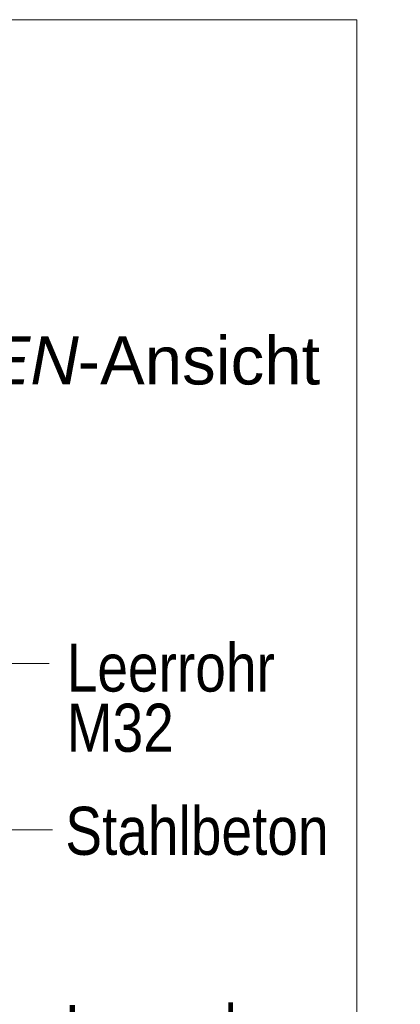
# Model space of a CAD drawing. Extents: x -500 to 300, y 62 to 1162.
# Tile 252 of 256: x 177 to 188, y 1001 to 1029. Entities that reach past the tile are written whole.
import ezdxf
from ezdxf.lldxf.tags import DXFTag

# ---------------------------------------------------------------- set-up
doc = ezdxf.new("R2010")
doc.units = 0
doc.layers.get('0').update_dxf_attribs({"lineweight": 13})
doc.layers.add('E_Detail_Beschriftung', color=7, linetype='Continuous', lineweight=13, true_color=0x009900)
doc.layers.add('E_Detail_Linie_Text_Bem', color=7, linetype='Continuous', lineweight=13)
doc.styles.get("Standard").update_dxf_attribs({"font": 'ARIALN.TTF'})
tags = doc.linetypes.add('fein_strichliert-A06G93S58I', pattern=[4, 1, -2, 1]).pattern_tags.tags
tags[8:9] = [DXFTag(74, 4), DXFTag(75, 0), DXFTag(340, '0'), DXFTag(46, 0.0), DXFTag(50, 0.0), DXFTag(44, 0.0), DXFTag(45, 0.0)]
tags[6:7] = [DXFTag(74, 4), DXFTag(75, 0), DXFTag(340, '0'), DXFTag(46, 0.0), DXFTag(50, 0.0), DXFTag(44, 0.0), DXFTag(45, 0.0)]
tags[4:5] = [DXFTag(74, 4), DXFTag(75, 0), DXFTag(340, '0'), DXFTag(46, 0.0), DXFTag(50, 0.0), DXFTag(44, 0.0), DXFTag(45, 0.0)]

# ---------------------------------------------------------------- blocks, each defined once
blk = doc.blocks.new('Referenz-A06G93SG8I')
at = {"layer": 'E_Detail_Linie_Text_Bem', "linetype": 'fein_strichliert-A06G93S58I', "ltscale": 0.65}
for p, q in [((186.453, 1029.175), (123.683, 1029.175)), ((186.453, 967.858), (186.453, 1029.175))]:
    blk.add_line(p, q, dxfattribs=at)
at = {"layer": 'E_Detail_Linie_Text_Bem', "color": 0, "linetype": 'Continuous', "ltscale": 0.13}
for p, q in [((175.237, 1010.427), (177.497, 1010.427)), ((177.593, 1005.589), (175.844, 1005.589))]:
    blk.add_line(p, q, dxfattribs=at)
at = {"layer": 'E_Detail_Beschriftung', "linetype": 'Continuous', "lineweight": -2, "ltscale": 0.25, "char_height": 1.4, "attachment_point": 1}
for s, insert in [('{\\fArial|b0|i1;SEITEN}', (171.293, 1019.953)), ('{\\fArial;-Ansicht}', (178.323, 1019.953))]:
    blk.add_mtext(s, dxfattribs=dict(at, insert=insert))
at = {"layer": 'E_Detail_Beschriftung', "linetype": 'Continuous', "ltscale": 0.13, "char_height": 1.4, "attachment_point": 1}
for s, insert in [('{\\fArial Narrow;Leerrohr}', (178.006, 1011.011)), ('{\\fArial Narrow;M32}', (178.006, 1009.259)), ('{\\fArial Narrow;Stahlbeton}', (177.964, 1006.257)), ('{\\fArial Narrow;Leerrohr}', (177.964, 1000.485))]:
    blk.add_mtext(s, dxfattribs=dict(at, insert=insert))

msp = doc.modelspace()

# ---------------------------------------------------------------- block references
at = {"color": 8, "lineweight": 25, "ltscale": 0.25, "true_color": 0x808080}
msp.add_blockref('Referenz-A06G93SG8I', (0, 0), dxfattribs=at)

doc.saveas('drawing.dxf')
